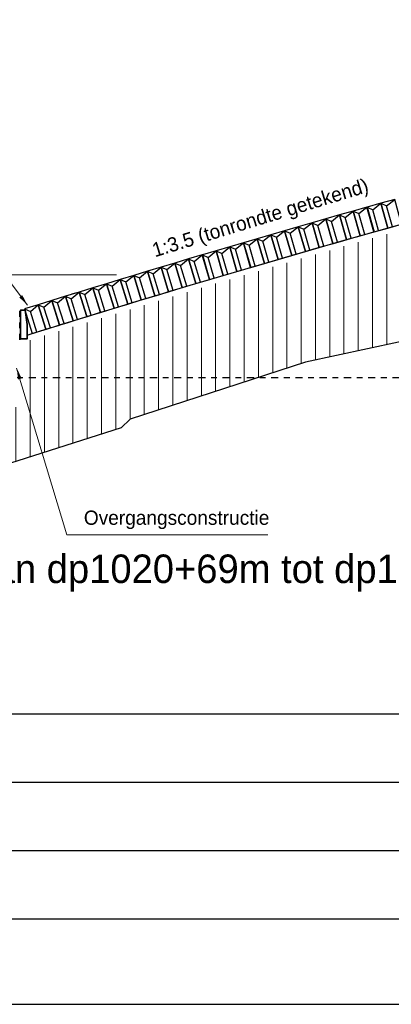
# Model space of a CAD drawing. Header units: metres. Extents: x -638 to 4513, y 95 to 2304.
# Tile 11 of 23: x 252.39 to 258.91, y 97.6 to 114.88. Entities that reach past the tile are written whole.
import ezdxf
from ezdxf.enums import TextEntityAlignment as Align

# ---------------------------------------------------------------- set-up
doc = ezdxf.new("R2010")
doc.units = ezdxf.units.M
doc.header["$LTSCALE"] = 0.1
doc.linetypes.add('geotextiel', pattern=[0.2, -0.1, 0.1])
doc.linetypes.add('NAP', pattern=[20, 12.5, -2.5, 2.5, -2.5])
for name, color, linetype, lineweight in [('DP-BS-arcering_klei', 253, 'Continuous', 0), ('DP-Haringmanblokken 020', 253, 'haring20', 13), ('DP-NAP-lijn', 6, 'NAP', 25), ('DP-NW-arcering_betonzuilen', 9, 'Continuous', 25), ('DP-NW-geotextiel', 3, 'geotextiel', 35), ('DP-NW-Maatvoering', 7, 'Continuous', 35), ('DP-NW-Teenschot', 2, 'Continuous', 25), ('DP-waterlijn', 1, 'Continuous', 13), ('DP-Waterlijn_tekst', 7, 'Continuous', 35), ('maatvoering-lin', 7, 'Continuous', 20), ('TL-5.0mm Tekst', 4, 'Continuous', 50)]:
    doc.layers.add(name, color=color, linetype=linetype, lineweight=lineweight)
doc.layers.add('DP-BS-profiel', color=9, linetype='Continuous')
doc.layers.add('DP-Matenbalk', color=1, linetype='Continuous')
doc.styles.add('StagCAD', font='StagCAD.ttf')
doc.linetypes.add('haring20', pattern='A,0,-0.5,[69,HARING20.shx,S=0.008,R=0,X=0,Y=0],-0.5', length=1)
doc.dimstyles.new('leader 1_100', dxfattribs={"dimscale": 0.1, "dimtxt": 2.5, "dimasz": 2, "dimexe": 0, "dimexo": 0, "dimgap": 1, "dimtad": 1, "dimrnd": 0.001, "dimzin": 1, "dimdsep": 46, "dimtxsty": 'StagCAD', "dimblk": 'RAD_PIJL', "dimcen": 0.09, "dimse1": 1, "dimse2": 1, "dimclrd": 1, "dimclre": 1, "dimclrt": 7, "dimazin": 0, "dimtfac": 1, "dimtix": 1, "dimtmove": 0, "dimatfit": 0, "dimfxl": 1, "dimtvp": 0.83, "dimtolj": 1, "dimtzin": 0, "dimlwd": 15, "dimarcsym": 0})

# ---------------------------------------------------------------- blocks, each defined once
blk = doc.blocks.new('RAD_PIJL')
at = {"color": 1, "linetype": 'Continuous'}
blk.add_solid([(-2.828, -0.75), (-2.828, 0.75), (0, 0)], dxfattribs=at)
blk = doc.blocks.new('BTZL-45-25')
blk.add_line((0.083, 0), (0.083, 0.38))
blk.add_lwpolyline([(0, 0), (0.25, 0), (0.25, 0.45), (0, 0.45)], close=True)
blk.add_lwpolyline([(0, 0.45), (0.083, 0.38), (0.25, 0.45)])
blk = doc.blocks.new('*U48')
at = {"layer": 'DP-NAP-lijn'}
blk.add_line((0, 0), (470.45, 0), dxfattribs=at)
at = {"layer": 'DP-waterlijn'}
blk.add_line((0, 18), (249.12, 18), dxfattribs=at)
at = {"layer": 'DP-NAP-lijn', "style": 'StagCAD'}
blk.add_attdef('NAPLIJN', (6.25, 1), '', height=2.5, dxfattribs=at)
at = {"layer": 'DP-Waterlijn_tekst', "style": 'StagCAD'}
blk.add_attdef('WP', text='', height=2.5, dxfattribs=at).set_placement((11.17, 18), align=Align.BOTTOM_CENTER)

msp = doc.modelspace()

# ---------------------------------------------------------------- hatches: boundary and pattern name
at = {"layer": 'DP-BS-arcering_klei'}
h = msp.add_hatch(dxfattribs=at)
h.set_pattern_fill('_U', color=251, scale=0.25, angle=90, style=0, pattern_type=0)
h.set_pattern_definition([(90, (-934.17257, 77.01687), (-0.25, -1e-16), [])])
h.paths.add_polyline_path([(251.355, 106.813), (251.355, 108.598), (250.205, 108.598), (246.277, 107.344), (246.548, 106.433), (246.566, 106.23), (246.547, 106.224), (246.452, 106.404), (246.181, 107.317), (246.103, 107.298), (246.103, 105.19), (246.776, 105.352)])
h.paths.add_polyline_path([(246.103, 107.298), (246.011, 107.276), (246.011, 105.168), (246.103, 105.19)])
h.paths.add_polyline_path([(246.011, 107.276), (243.998, 106.793), (243.846, 106.719), (243.846, 104.442), (244.692, 104.851), (246.011, 105.168)])
h.paths.add_polyline_path([(243.846, 106.719), (243.711, 106.654), (243.711, 104.377), (243.846, 104.442)])
h.paths.add_polyline_path([(243.711, 106.654), (243.607, 106.604), (243.607, 104.327), (243.711, 104.377)])
h.paths.add_polyline_path([(243.607, 106.604), (242.748, 106.188), (242.748, 103.911), (243.607, 104.327)])
h.paths.add_polyline_path([(252.355, 107.961), (252.351, 107.961), (252.32, 108.115), (252.32, 108.598), (251.355, 108.598), (251.355, 106.813), (252.355, 107.132)])
h.paths.add_polyline_path([(252.32, 109.273), (251.493, 109.007), (251.493, 109.009), (251.355, 108.965), (251.355, 108.598), (252.32, 108.598)])
h.paths.add_polyline_path([(253.413, 109.513, 0.001134), (252.398, 109.198), (252.398, 109.163), (252.394, 108.598), (253.413, 108.598)])
h.paths.add_polyline_path([(253.413, 108.598), (252.39, 108.598), (252.39, 108.115), (252.361, 107.961), (252.355, 107.961), (252.355, 107.132), (253.413, 107.47)])
h.paths.add_polyline_path([(256.571, 108.598), (253.413, 108.598), (253.413, 107.47), (254.173, 107.712), (254.329, 107.868)])
h.paths.add_polyline_path([(257.237, 110.658, 0.00426), (253.413, 109.513), (253.413, 108.598), (256.571, 108.598), (257.237, 108.815)])
h.paths.add_polyline_path([(259.269, 111.231, 0.004468), (258.28, 110.957, 0.001157), (257.237, 110.658), (257.237, 108.815), (257.401, 108.868), (259.269, 109.269)])
h.paths.add_polyline_path([(261.152, 111.701, 0.008448), (259.269, 111.231), (259.269, 109.269), (259.578, 109.336), (261.152, 109.4)])
h.paths.add_polyline_path([(261.268, 111.673), (261.152, 111.647), (261.152, 109.4), (261.252, 109.404), (261.268, 109.42)])
h.paths.add_polyline_path([(261.505, 111.727), (261.268, 111.673), (261.268, 109.42), (261.343, 109.496), (261.505, 109.506)])
h.paths.add_polyline_path([(261.972, 111.833), (261.68, 111.822), (261.693, 111.769), (261.505, 111.727), (261.505, 109.506), (261.972, 109.538)])
h.paths.add_polyline_path([(263.365, 111.889), (261.972, 111.833), (261.972, 109.538), (262.087, 109.545), (263.365, 109.58)])
h.paths.add_polyline_path([(263.793, 111.906), (263.365, 111.889), (263.365, 109.58), (263.503, 109.584), (263.793, 109.638)])
h.paths.add_polyline_path([(264.075, 111.918), (263.793, 111.906), (263.793, 109.638), (264.075, 109.69)])
h.paths.add_polyline_path([(264.502, 111.935), (264.075, 111.918), (264.075, 109.69), (264.502, 109.769)])
h.paths.add_polyline_path([(264.985, 112.349), (264.809, 112.317), (264.823, 111.948), (264.502, 111.935), (264.502, 109.769), (264.985, 109.858)])
h.paths.add_polyline_path([(267.683, 113.272), (265.433, 112.502), (264.985, 112.349), (264.985, 109.858), (265.607, 109.973), (267.683, 110.683)])
h.paths.add_polyline_path([(271.344, 113.935), (271.344, 114.751), (267.683, 113.272), (267.683, 110.683), (268.539, 110.976), (269.969, 111.553)])
h.paths.add_polyline_path([(273.766, 114.876), (271.344, 114.751), (271.344, 113.935), (271.383, 114.002), (273.723, 114.123), (273.766, 114.123)])
h.paths.add_polyline_path([(275.452, 114.598), (273.766, 114.876), (273.766, 114.123), (275.31, 114.119), (275.452, 114.077)])
h.paths.add_polyline_path([(276.221, 114.371), (275.452, 114.598), (275.452, 114.077), (276.221, 113.849)])

# ---------------------------------------------------------------- linework, layer by layer
at = {"layer": 'DP-BS-profiel'}
msp.add_lwpolyline([(271.383, 114.002), (269.969, 111.553), (268.539, 110.976), (265.607, 109.973), (263.503, 109.584), (262.087, 109.545), (261.343, 109.496), (261.252, 109.404), (259.578, 109.336), (257.401, 108.868), (254.329, 107.868), (254.173, 107.712), (246.776, 105.352), (244.692, 104.851), (242.748, 103.911), (242.748, 106.688)], dxfattribs=at)
at = {"layer": 'DP-BS-profiel', "flags": 128}
msp.add_lwpolyline([(252.527, 109.343, -0.006374), (258.252, 111.054, -0.015026), (261.603, 111.906)], format="xyb", dxfattribs=at)
at = {"layer": 'DP-Haringmanblokken 020', "color": 251, "ltscale": 10, "flags": 128}
msp.add_lwpolyline([(253.31, 110.063), (253.363, 110.081)], dxfattribs=at)
at = {"layer": 'DP-Matenbalk'}
for p, q in [((235.178, 102.698), (276.221, 102.698)), ((235.178, 101.498), (276.221, 101.498)), ((235.178, 100.298), (276.221, 100.298)), ((235.178, 99.098), (276.221, 99.098)), ((235.178, 97.598), (276.221, 97.598))]:
    msp.add_line(p, q, dxfattribs=at)
at = {"layer": 'DP-NW-geotextiel', "ltscale": 5}
msp.add_line((252.398, 109.761), (252.398, 109.163), dxfattribs=at)
at = {"layer": 'DP-NW-Teenschot', "color": 3, "lineweight": 35, "flags": 128}
msp.add_lwpolyline([(252.407, 109.276), (252.407, 109.776), (252.487, 109.776), (252.527, 109.526), (252.527, 109.276), (252.407, 109.276)], dxfattribs=at)

# ---------------------------------------------------------------- block references
at = {"layer": 'DP-BS-arcering_klei', "color": 251, "xscale": 0.09999999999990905, "yscale": 0.09999999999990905, "zscale": 0.09999999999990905}
msp.add_blockref('*U48', (229.176, 108.598), dxfattribs=at)
at = {"layer": 'DP-NW-arcering_betonzuilen'}
for p, rotation in [((258.604, 111.153), 15.63201593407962), ((258.845, 111.22), 15.38305344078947), ((257.883, 110.948), 15.99911644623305), ((258.123, 111.017), 15.93800068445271), ((258.363, 111.085), 15.88097842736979), ((257.402, 110.81), 16.12134796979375), ((257.642, 110.879), 16.0602322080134), ((256.682, 110.6), 16.3046952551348), ((256.922, 110.67), 16.24357949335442), ((257.162, 110.74), 16.18246373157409), ((256.202, 110.459), 16.42692677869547), ((256.442, 110.53), 16.36581101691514), ((255.723, 110.317), 16.54915830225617), ((255.962, 110.388), 16.48804254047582), ((255.004, 110.103), 16.7325055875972), ((255.244, 110.174), 16.67138982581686), ((255.483, 110.246), 16.61027406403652), ((254.525, 109.958), 16.85473711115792), ((254.765, 110.031), 16.79362134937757), ((253.808, 109.74), 17.03808439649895), ((254.047, 109.813), 16.97696863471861), ((254.286, 109.886), 16.91585287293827), ((253.33, 109.593), 17.16031592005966), ((253.569, 109.666), 17.09920015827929), ((252.852, 109.444), 17.28254744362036), ((253.091, 109.519), 17.22143168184), ((252.614, 109.37), 17.31310532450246)]:
    msp.add_blockref('BTZL-45-25', p, dxfattribs=dict(at, rotation=rotation))

# ---------------------------------------------------------------- texts
at = {"layer": 'DP-NW-Maatvoering', "color": 7, "insert": (253.518, 105.937), "char_height": 0.25, "attachment_point": 7, "style": 'StagCAD'}
msp.add_mtext('\\A1;Overgangsconstructie', dxfattribs=at)
at = {"layer": 'maatvoering-lin', "lineweight": 30, "style": 'StagCAD'}
msp.add_text('1:3.5 (tonrondte getekend)', height=0.25, rotation=17.0281, dxfattribs=at).set_placement((254.762, 110.706))
at = {"layer": 'TL-5.0mm Tekst', "insert": (251.492, 105.491), "char_height": 0.5, "width": 10.37989, "attachment_point": 1, "style": 'StagCAD'}
msp.add_mtext('Van dp1020+69m tot dp1025+82m', dxfattribs=at)

# ---------------------------------------------------------------- leaders
at = {"layer": 'DP-NW-Maatvoering', "annotation_type": 0, "has_hookline": 1}
for points, hookline_direction, text_width in [([(252.533, 109.864), (250.914, 111.997), (250.714, 111.997)], 1, 4.05), ([(252.34, 108.764), (253.218, 105.837), (253.418, 105.837)], 0, 3.225)]:
    msp.add_leader(points, dimstyle='leader 1_100', override={"dimgap": 1, "dimtad": 1}, dxfattribs=dict(at, hookline_direction=hookline_direction, text_width=text_width))

doc.saveas('drawing.dxf')
